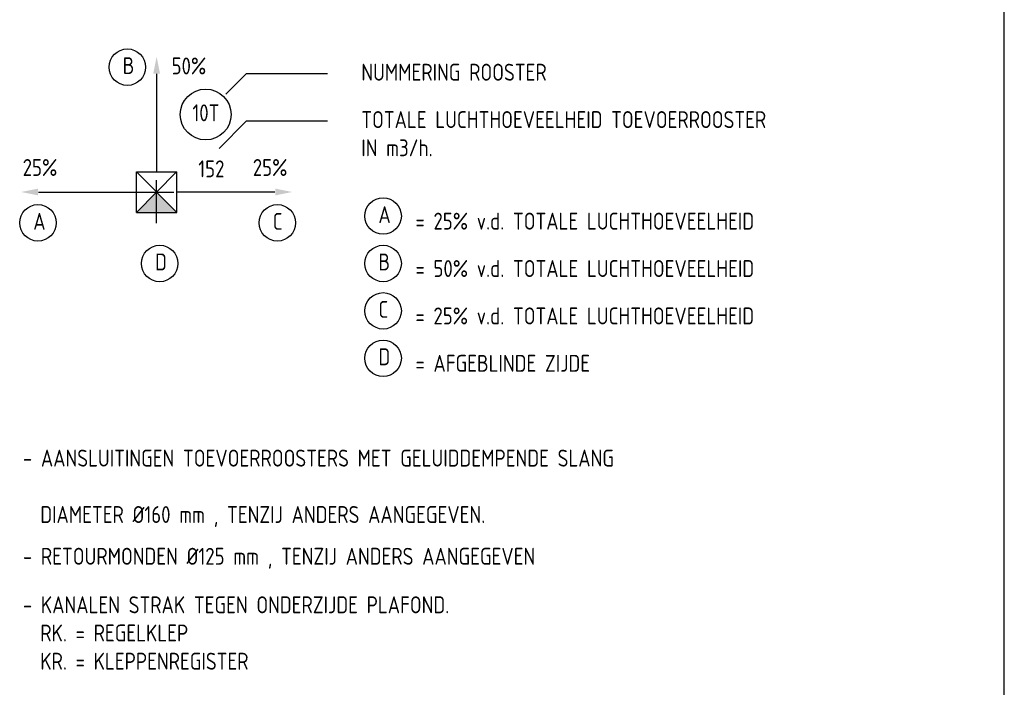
# Model space of a CAD drawing. Extents: x -138812 to 250702, y -18987 to 104055.
# Tile 189 of 193: x 179840 to 187114, y 6456 to 11387. Entities that reach past the tile are written whole.
import ezdxf

# ---------------------------------------------------------------- set-up
doc = ezdxf.new("R2010")
doc.units = 0
doc.header["$LTSCALE"] = 50
doc.linetypes.add('HIDDEN', pattern=[9.525, 6.35, -3.175])
doc.layers.add('57LB', color=5, linetype='CONTINUOUS')
doc.layers.add('KADER', color=7, linetype='CONTINUOUS')
doc.styles.add('ISO25', font='ISO', dxfattribs={"width": 0.9, "height": 125})

# ---------------------------------------------------------------- blocks, each defined once
blk = doc.blocks.new('KADERA0')
at = {"layer": 'KADER', "color": 4}
blk.add_line((1179, 10), (1179, 831), dxfattribs=at)

msp = doc.modelspace()

# ---------------------------------------------------------------- linework, layer by layer
at = {"layer": '57LB', "color": 2, "linetype": 'Continuous'}
for p, q in [((180851.92364, 10986.46762), (180851.92364, 10263.83167)), ((180701.92364, 10263.83167), (181001.92364, 9963.83167)), ((180999.60102, 10263.83167), (180701.92364, 9963.83167)), ((180701.92364, 9963.83167), (180701.92364, 10263.83167)), ((180701.92364, 10263.83167), (181001.92364, 10263.83167)), ((181001.92364, 9963.83167), (181001.92364, 10263.83167)), ((179978.9937, 10113.83167), (180701.62966, 10113.83167)), ((181724.5596, 10113.83167), (181001.92364, 10113.83167)), ((180701.92364, 9963.83167), (181001.92364, 9963.83167))]:
    msp.add_line(p, q, dxfattribs=at)
at = {"layer": '57LB', "color": 1, "linetype": 'HIDDEN'}
for p, q in [((180851.92364, 9884.38185), (180851.92364, 10339.10613)), ((180661.92339, 10113.83167), (181077.58085, 10113.83167))]:
    msp.add_line(p, q, dxfattribs=at)
at = {"layer": '57LB', "color": 2, "linetype": 'Continuous'}
for points in [[(180826.73048, 10989.29068), (180876.73048, 10989.29068), (180851.73048, 11114.29068)], [(179976.17065, 10139.02483), (179976.17065, 10089.02483), (179851.17065, 10114.02483)], [(180701.92364, 9963.83167), (181001.92364, 9963.83167), (180851.92364, 10113.83167)], [(181727.38265, 10139.02483), (181727.38265, 10089.02483), (181852.38265, 10114.02483)]]:
    msp.add_solid(points, dxfattribs=at)
at = {"layer": 'KADER', "color": 1, "linetype": 'Continuous'}
for p, q in [((181513.65142, 10986.23912), (181363.65142, 10836.23912)), ((182113.65142, 10986.23912), (181513.65142, 10986.23912)), ((181513.65142, 10636.23912), (181313.65142, 10436.23912)), ((182113.65142, 10636.23912), (181513.65142, 10636.23912))]:
    msp.add_line(p, q, dxfattribs=at)
for centre in [(180635.73836, 11036.23912), (182524.78522, 9936.23912), (179974.78522, 9886.23912), (181743.95417, 9886.23912), (180874.78522, 9586.23912), (182524.78522, 9586.23912), (182524.78522, 9236.23912), (182524.78522, 8886.23912)]:
    msp.add_circle(centre, 134.62912, dxfattribs=at)
at = {"layer": 'KADER', "color": 2, "linetype": 'Continuous'}
msp.add_circle((181213.65142, 10686.23912), 187.5, dxfattribs=at)

# ---------------------------------------------------------------- block references
at = {"layer": 'KADER', "color": 2, "linetype": 'Continuous', "xscale": 50, "yscale": 50, "zscale": 50}
msp.add_blockref('KADERA0', (128163.65142, 1286.23912), dxfattribs=at)

# ---------------------------------------------------------------- texts
at = {"layer": '57LB', "color": 2, "linetype": 'Continuous', "style": 'ISO25', "width": 0.9}
for s, p in [('50%%%', (180962.24976, 10982.57262)), ('25%%%', (179862.24976, 10232.57262)), ('152', (181159.4763, 10222.45805)), ('25%%%', (181562.24976, 10232.57262))]:
    msp.add_text(s, height=125, dxfattribs=at).set_placement(p)
at = {"layer": 'KADER', "color": 2, "linetype": 'Continuous', "style": 'ISO25', "width": 0.9}
for s, p in [('B', (180601.07103, 10984.77648)), ('NUMMERING ROOSTER', (182363.65142, 10936.23912)), ('10T', (181116.10418, 10636.23912)), ('TOTALE LUCHTHOEVEELHEID TOEVOERROOSTER', (182363.65142, 10586.23912)), ('IN m3/h.', (182363.65142, 10377.90579)), ('A', (182490.11789, 9884.77648)), ('= 25%%% v.d. TOTALE LUCHTHOEVEELHEID', (182763.65142, 9836.23912)), ('A', (179940.11789, 9834.77648)), ('C', (181709.28684, 9834.77648)), ('D', (180840.11789, 9534.77648)), ('B', (182490.11789, 9534.77648)), ('= 50%%% v.d. TOTALE LUCHTHOEVEELHEID', (182763.65142, 9486.23912)), ('C', (182490.11789, 9184.77648)), ('= 25%%% v.d. TOTALE LUCHTHOEVEELHEID', (182763.65142, 9136.23912)), ('D', (182490.11789, 8834.77648)), ('= AFGEBLINDE ZIJDE', (182763.65142, 8786.23912)), ('- AANSLUITINGEN TOEVOERROOSTERS MET GELUIDDEMPENDE SLANG', (179863.65142, 8086.23912)), ('  DIAMETER %%C160 mm , TENZIJ ANDERS AANGEGEVEN.', (179863.65142, 7669.57246)), ('- RETOURMONDEN %%C125 mm , TENZIJ ANDERS AANGEGEVEN', (179863.65142, 7361.23912)), ('- KANALEN STRAK TEGEN ONDERZIJDE PLAFOND.', (179863.65142, 7002.90579)), ('  RK. = REGELKLEP', (179863.65142, 6794.57246)), ('  KR. = KLEPPENREGISTER', (179863.65142, 6586.23912))]:
    msp.add_text(s, height=125, dxfattribs=at).set_placement(p)

doc.saveas('drawing.dxf')
